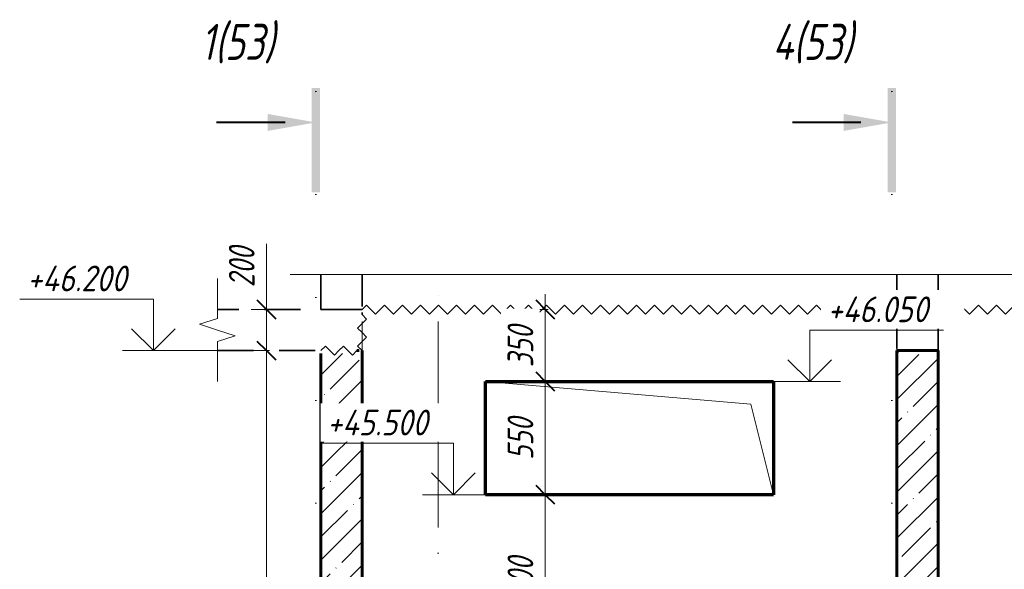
# Model space of a CAD drawing. Header units: millimetres. Extents: x -16800 to 60840, y 40904 to 48090.
# Tile 3 of 19: x -6573 to -1786, y 45138 to 47808. Entities that reach past the tile are written whole.
import ezdxf

# ---------------------------------------------------------------- set-up
doc = ezdxf.new("R2010")
doc.units = ezdxf.units.MM
for name, pattern in [('01 Штриховая _4 мм_', [300, 175, -125]), ('ADSK_Линия разреза', [1000, 0, -500, 0, -500]), ('ADSK_Линия сетки', [1250, 1000, -125, 0, -125]), ('ADSK_Невидимые', [250, 150, -100]), ('ADSK_Пунктирная_п5', [250, 0, -250])]:
    doc.linetypes.add(name, pattern=pattern)
for name, color, linetype, lineweight in [('A-____-____-DIMS', 211, 'Continuous', 9), ('A-____-____-DIMS-50', 211, 'Continuous', 9), ('A-____-NOTE-TEXT', 131, 'Continuous', 20), ('A-DETL-GENF-HDLN', 90, 'ADSK_Невидимые', 20), ('A-DETL-GENF-OTLN', 92, 'Continuous', 20), ('A-FLOR-____-MCUT', 192, 'Continuous', 50), ('A-GLAZ-____-OTLN', 151, 'Continuous', 20), ('A-WALL-____-MCUT', 113, 'Continuous', 50), ('A-WALL-____-OTLN', 113, 'Continuous', 20), ('A-WALL-____-PATT', 111, 'Continuous', 50), ('G-____-____-DIMS', 111, 'Continuous', 9), ('G-____-____-SYMB', 111, 'ADSK_Пунктирная_п5', 20), ('S-GRID-____-OTLN', 1, 'Continuous', 9)]:
    doc.layers.add(name, color=color, linetype=linetype, lineweight=lineweight)
doc.styles.add('GOST Common_I_1', font='GOST Common Italic.ttf', dxfattribs={"width": 0.8, "height": 125})
doc.styles.add('GOST Common_I_2', font='GOST Common Italic.ttf', dxfattribs={"width": 0.9, "height": 125})
doc.styles.add('GOST Common_I_3', font='GOST Common Italic.ttf', dxfattribs={"width": 0.8, "height": 175})
doc.dimstyles.new('ADSK_Округление_5мм__Узкий_', dxfattribs={"dimscale": 304.8, "dimtxt": 0.412449, "dimasz": 0.295276, "dimexe": 0.246063, "dimexo": 0.000538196, "dimgap": 0.065617, "dimtad": 1, "dimdec": 0, "dimlfac": 304.8, "dimrnd": 5, "dimdsep": 46, "dimtxsty": 'GOST Common_I_1', "dimblk1": 'OBLIQUE', "dimblk2": 'OBLIQUE', "dimsah": 1, "dimcen": 0.09, "dimdle": 0.246063, "dimazin": 0, "dimtfac": 1, "dimtdec": 4, "dimtix": 1, "dimtmove": 0, "dimatfit": 3, "dimfxl": 1, "dimtvp": 1, "dimtfill": 1, "dimtolj": 1, "dimtzin": 0, "dimlwd": 20, "dimlwe": 20, "dimarcsym": 2})
doc.dimstyles.new('ADSK_Округление_5мм__Узкий__1', dxfattribs={"dimscale": 304.8, "dimtxt": 0.412449, "dimasz": 0.295276, "dimexe": 0.246063, "dimexo": 0.000538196, "dimgap": 0.065617, "dimtad": 1, "dimdec": 0, "dimlfac": 304.8, "dimrnd": 5, "dimdsep": 46, "dimtxsty": 'GOST Common_I_1', "dimblk1": 'OBLIQUE', "dimblk2": 'OBLIQUE', "dimsah": 1, "dimcen": 0.09, "dimdle": 0.246063, "dimazin": 0, "dimtfac": 1, "dimtdec": 4, "dimtix": 1, "dimtmove": 1, "dimatfit": 3, "dimfxl": 1, "dimtvp": 1, "dimtfill": 1, "dimtolj": 1, "dimtzin": 0, "dimlwd": 20, "dimlwe": 20, "dimarcsym": 2})
pattern_1 = [(45, (-34894.86, 65910), (-112.2532, 112.2532), []), (45, (-34782.61, 65910), (-112.2532, 112.2532), [198.438, -39.688, 1.676, -38.011])]

# ---------------------------------------------------------------- blocks, each defined once
blk = doc.blocks.new('ADSK_Окно_ПроемПрямоугольный - ADSK_Окно_ПроемПрямоугольный-V2-КЖ1_Р_ВЭ15_Опалубка_2')
at = {"layer": 'A-DETL-GENF-HDLN'}
for p, q in [((29630, 44700), (28230, 44700)), ((28230, 44700), (28230, 44150)), ((29630, 44150), (29630, 44700)), ((28230, 44150), (29630, 44150))]:
    blk.add_line(p, q, dxfattribs=at)
at = {"layer": 'A-DETL-GENF-OTLN'}
for p, q in [((29520, 44590), (28230, 44700)), ((29630, 44150), (29520, 44590))]:
    blk.add_line(p, q, dxfattribs=at)
blk = doc.blocks.new('ADSK_Обрыв_Линия - ADSK_Обрыв_линия-1072157-КЖ1_Р_ВЭ15_Опалубка_2')
at = {"layer": 'A-DETL-GENF-OTLN'}
for p, q in [((26853.8, 43206.3), (26853.8, 43250)), ((26853.8, 43050), (26853.8, 43095))]:
    blk.add_line(p, q, dxfattribs=at)
blk = doc.blocks.new('ADSK_Обрыв_Линия - ADSK_Обрыв_линия-1421234-КЖ1_Р_ВЭ15_Опалубка_2')
at = {"layer": 'A-DETL-GENF-OTLN'}
blk.add_line((27430, 46570), (31049.5, 46570), dxfattribs=at)
blk = doc.blocks.new('Последовательность узлов - 3мм масшт 15-1752345-КЖ1_Р_ВЭ15_Опалубка_2')
at = {"layer": 'A-DETL-GENF-OTLN'}
for p, q in [((27430, 46200), (27451.875, 46221.875)), ((27495.625, 46178.125), (27451.875, 46221.875)), ((27517.5, 46200), (27495.625, 46178.125)), ((27517.5, 46200), (27539.375, 46221.875)), ((27583.125, 46178.125), (27539.375, 46221.875)), ((27605, 46200), (27583.125, 46178.125))]:
    blk.add_line(p, q, dxfattribs=at)
blk = doc.blocks.new('Последовательность узлов - 3мм масшт 15-V3-КЖ1_Р_ВЭ15_Опалубка_2')
at = {"layer": 'A-DETL-GENF-OTLN'}
for p, q in [((27630, 46400), (27651.875, 46421.875)), ((27695.625, 46378.125), (27651.875, 46421.875)), ((27717.5, 46400), (27695.625, 46378.125)), ((27717.5, 46400), (27739.375, 46421.875)), ((27783.125, 46378.125), (27739.375, 46421.875)), ((27805, 46400), (27783.125, 46378.125)), ((27805, 46400), (27826.875, 46421.875)), ((27870.625, 46378.125), (27826.875, 46421.875)), ((27892.5, 46400), (27870.625, 46378.125)), ((27892.5, 46400), (27914.375, 46421.875)), ((27958.125, 46378.125), (27914.375, 46421.875)), ((27980, 46400), (27958.125, 46378.125)), ((27980, 46400), (28001.875, 46421.875)), ((28045.625, 46378.125), (28001.875, 46421.875)), ((28067.5, 46400), (28045.625, 46378.125)), ((28067.5, 46400), (28089.375, 46421.875)), ((28133.125, 46378.125), (28089.375, 46421.875)), ((28155, 46400), (28133.125, 46378.125)), ((28155, 46400), (28176.875, 46421.875)), ((28220.625, 46378.125), (28176.875, 46421.875)), ((28242.5, 46400), (28220.625, 46378.125)), ((28242.5, 46400), (28264.375, 46421.875)), ((28308.125, 46378.125), (28264.375, 46421.875)), ((28330, 46400), (28308.125, 46378.125)), ((28330, 46400), (28351.875, 46421.875)), ((28395.625, 46378.125), (28351.875, 46421.875)), ((28417.5, 46400), (28395.625, 46378.125)), ((28417.5, 46400), (28439.375, 46421.875)), ((28483.125, 46378.125), (28439.375, 46421.875)), ((28505, 46400), (28483.125, 46378.125)), ((28505, 46400), (28526.875, 46421.875)), ((28570.625, 46378.125), (28526.875, 46421.875)), ((28592.5, 46400), (28570.625, 46378.125)), ((28592.5, 46400), (28614.375, 46421.875)), ((28658.125, 46378.125), (28614.375, 46421.875)), ((28680, 46400), (28658.125, 46378.125)), ((28680, 46400), (28701.875, 46421.875)), ((28745.625, 46378.125), (28701.875, 46421.875)), ((28767.5, 46400), (28745.625, 46378.125)), ((28767.5, 46400), (28789.375, 46421.875)), ((28833.125, 46378.125), (28789.375, 46421.875)), ((28855, 46400), (28833.125, 46378.125)), ((28855, 46400), (28876.875, 46421.875)), ((28920.625, 46378.125), (28876.875, 46421.875)), ((28942.5, 46400), (28920.625, 46378.125)), ((28942.5, 46400), (28964.375, 46421.875)), ((29008.125, 46378.125), (28964.375, 46421.875)), ((29030, 46400), (29008.125, 46378.125)), ((29030, 46400), (29051.875, 46421.875)), ((29095.625, 46378.125), (29051.875, 46421.875)), ((29117.5, 46400), (29095.625, 46378.125)), ((29117.5, 46400), (29139.375, 46421.875)), ((29183.125, 46378.125), (29139.375, 46421.875)), ((29205, 46400), (29183.125, 46378.125)), ((29205, 46400), (29226.875, 46421.875)), ((29270.625, 46378.125), (29226.875, 46421.875)), ((29292.5, 46400), (29270.625, 46378.125)), ((29292.5, 46400), (29314.375, 46421.875)), ((29358.125, 46378.125), (29314.375, 46421.875)), ((29380, 46400), (29358.125, 46378.125)), ((29380, 46400), (29401.875, 46421.875)), ((29445.625, 46378.125), (29401.875, 46421.875)), ((29467.5, 46400), (29445.625, 46378.125)), ((29467.5, 46400), (29489.375, 46421.875)), ((29533.125, 46378.125), (29489.375, 46421.875)), ((29555, 46400), (29533.125, 46378.125)), ((29555, 46400), (29576.875, 46421.875)), ((29620.625, 46378.125), (29576.875, 46421.875)), ((29642.5, 46400), (29620.625, 46378.125)), ((29642.5, 46400), (29664.375, 46421.875)), ((29708.125, 46378.125), (29664.375, 46421.875)), ((29730, 46400), (29708.125, 46378.125)), ((29730, 46400), (29751.875, 46421.875)), ((29795.625, 46378.125), (29751.875, 46421.875)), ((29817.5, 46400), (29795.625, 46378.125)), ((29817.5, 46400), (29839.375, 46421.875)), ((29883.125, 46378.125), (29839.375, 46421.875)), ((29905, 46400), (29883.125, 46378.125)), ((29905, 46400), (29926.875, 46421.875)), ((29970.625, 46378.125), (29926.875, 46421.875)), ((29992.5, 46400), (29970.625, 46378.125)), ((29992.5, 46400), (30014.375, 46421.875)), ((30058.125, 46378.125), (30014.375, 46421.875)), ((30080, 46400), (30058.125, 46378.125)), ((30080, 46400), (30101.875, 46421.875)), ((30145.625, 46378.125), (30101.875, 46421.875)), ((30167.5, 46400), (30145.625, 46378.125)), ((30167.5, 46400), (30189.375, 46421.875)), ((30233.125, 46378.125), (30189.375, 46421.875)), ((30255, 46400), (30233.125, 46378.125)), ((30255, 46400), (30276.875, 46421.875)), ((30320.625, 46378.125), (30276.875, 46421.875)), ((30342.5, 46400), (30320.625, 46378.125)), ((30342.5, 46400), (30364.375, 46421.875)), ((30408.125, 46378.125), (30364.375, 46421.875)), ((30430, 46400), (30408.125, 46378.125)), ((30430, 46400), (30451.875, 46421.875)), ((30495.625, 46378.125), (30451.875, 46421.875)), ((30517.5, 46400), (30495.625, 46378.125)), ((30517.5, 46400), (30539.375, 46421.875)), ((30583.125, 46378.125), (30539.375, 46421.875)), ((30605, 46400), (30583.125, 46378.125)), ((30605, 46400), (30626.875, 46421.875)), ((30670.625, 46378.125), (30626.875, 46421.875)), ((30692.5, 46400), (30670.625, 46378.125)), ((30692.5, 46400), (30714.375, 46421.875)), ((30758.125, 46378.125), (30714.375, 46421.875)), ((30780, 46400), (30758.125, 46378.125)), ((30780, 46400), (30801.875, 46421.875)), ((30845.625, 46378.125), (30801.875, 46421.875)), ((30867.5, 46400), (30845.625, 46378.125)), ((30867.5, 46400), (30889.375, 46421.875)), ((30933.125, 46378.125), (30889.375, 46421.875)), ((30955, 46400), (30933.125, 46378.125)), ((30955, 46400), (30976.875, 46421.875)), ((31020.625, 46378.125), (30976.875, 46421.875)), ((31042.5, 46400), (31020.625, 46378.125)), ((31042.5, 46400), (31064.375, 46421.875)), ((31108.125, 46378.125), (31064.375, 46421.875)), ((31130, 46400), (31108.125, 46378.125)), ((31130, 46400), (31151.875, 46421.875)), ((31195.625, 46378.125), (31151.875, 46421.875)), ((31217.5, 46400), (31195.625, 46378.125)), ((31217.5, 46400), (31239.375, 46421.875)), ((31283.125, 46378.125), (31239.375, 46421.875)), ((31305, 46400), (31283.125, 46378.125)), ((31305, 46400), (31326.875, 46421.875)), ((31370.625, 46378.125), (31326.875, 46421.875)), ((31392.5, 46400), (31370.625, 46378.125)), ((31392.5, 46400), (31414.375, 46421.875)), ((31458.125, 46378.125), (31414.375, 46421.875)), ((31480, 46400), (31458.125, 46378.125)), ((31480, 46400), (31501.875, 46421.875)), ((31545.625, 46378.125), (31501.875, 46421.875)), ((31567.5, 46400), (31545.625, 46378.125)), ((31567.5, 46400), (31589.375, 46421.875)), ((31633.125, 46378.125), (31589.375, 46421.875)), ((31655, 46400), (31633.125, 46378.125)), ((31655, 46400), (31676.875, 46421.875)), ((31720.625, 46378.125), (31676.875, 46421.875)), ((31742.5, 46400), (31720.625, 46378.125)), ((31742.5, 46400), (31764.375, 46421.875)), ((31808.125, 46378.125), (31764.375, 46421.875)), ((31830, 46400), (31808.125, 46378.125)), ((31830, 46400), (31851.875, 46421.875)), ((31895.625, 46378.125), (31851.875, 46421.875)), ((31917.5, 46400), (31895.625, 46378.125)), ((31917.5, 46400), (31939.375, 46421.875)), ((31983.125, 46378.125), (31939.375, 46421.875)), ((32005, 46400), (31983.125, 46378.125)), ((32005, 46400), (32026.875, 46421.875)), ((32070.625, 46378.125), (32026.875, 46421.875)), ((32092.5, 46400), (32070.625, 46378.125)), ((32092.5, 46400), (32114.375, 46421.875)), ((32158.125, 46378.125), (32114.375, 46421.875)), ((32180, 46400), (32158.125, 46378.125))]:
    blk.add_line(p, q, dxfattribs=at)
blk = doc.blocks.new('Разрез - Номер вида и Номер листа спереди_3_5 мм-6455-КЖ1_Р_ВЭ15_Опалубка_2')
at = {"layer": 'G-____-____-SYMB', "linetype": 'Continuous', "lineweight": 9}
for points in [[(27425.3, 46969), (27385.4, 46969), (27385.4, 47475.6), (27425.3, 47475.6)], [(27171.4, 47350.1), (27405.1, 47308.9), (27171.4, 47267.7)]]:
    blk.add_hatch(color=256, dxfattribs=at).paths.add_polyline_path(points)
at = {"layer": 'G-____-____-SYMB', "linetype": 'Continuous', "lineweight": 40}
blk.add_line((27255.1, 47308.9), (26921.9, 47308.9), dxfattribs=at)
blk = doc.blocks.new('Высотные отметки - Стрелка вверх-6399-КЖ1_Р_ВЭ15_Опалубка_2')
at = {"layer": 'A-____-NOTE-TEXT'}
for p, q in [((26555.6, 43500), (25905.6, 43500)), ((26555.6, 43250), (26555.6, 43500)), ((26555.6, 43250), (26449.5, 43356.1)), ((26555.6, 43250), (26661.7, 43356.1)), ((26705.6, 43250), (26405.6, 43250))]:
    blk.add_line(p, q, dxfattribs=at)
blk = doc.blocks.new('DIMBLOCK21-КЖ1_Р_ВЭ15_Опалубка_2')
at = {"layer": 'A-____-____-DIMS-50', "lineweight": 40}
for p, q in [((-4017.8, 46400), (-4062.8, 46445)), ((-4017.8, 46400), (-3972.8, 46355)), ((-4017.8, 46050), (-4062.8, 46095)), ((-4017.8, 46050), (-3972.8, 46005))]:
    blk.add_line(p, q, dxfattribs=at)
at = {"layer": 'A-____-____-DIMS-50', "lineweight": 20}
for p, q in [((-4017.8, 46475), (-4017.8, 46050)), ((-4017.8, 46400), (-4092.8, 46400)), ((-4017.8, 46400), (-4004.2, 46400)), ((-4017.8, 46050), (-4092.8, 46050)), ((-4017.8, 46050), (-4004.2, 46050))]:
    blk.add_line(p, q, dxfattribs=at)
at = {"layer": 'A-____-____-DIMS-50', "color": 0, "lineweight": 20, "insert": (-4201.2, 46119.5), "char_height": 125, "width": 253.133, "attachment_point": 1, "rotation": 90, "line_spacing_factor": 1.022761, "style": 'GOST Common_I_1', "bg_fill": 3, "box_fill_scale": 1.25, "bg_fill_color": 256, "bg_fill_true_color": 13158600, "bg_fill_transparency": 0}
blk.add_mtext('350', dxfattribs=at)
blk = doc.blocks.new('_Oblique')
at = {"color": 0, "linetype": 'ByBlock', "lineweight": -2}
blk.add_line((-0.5, -0.5), (0.5, 0.5), dxfattribs=at)
blk = doc.blocks.new('DIMBLOCK22-КЖ1_Р_ВЭ15_Опалубка_2')
at = {"layer": 'A-____-____-DIMS-50', "lineweight": 20}
for p, q in [((-4017.8, 46050), (-4092.8, 46050)), ((-4017.8, 46050), (-4017.8, 45500)), ((-4017.8, 46050), (-4004.2, 46050)), ((-4017.8, 45500), (-4092.8, 45500)), ((-4017.8, 45500), (-4004.2, 45500))]:
    blk.add_line(p, q, dxfattribs=at)
at = {"layer": 'A-____-____-DIMS-50', "lineweight": 40}
for p, q in [((-4017.8, 46050), (-4062.8, 46095)), ((-4017.8, 46050), (-3972.8, 46005)), ((-4017.8, 45500), (-4062.8, 45545)), ((-4017.8, 45500), (-3972.8, 45455))]:
    blk.add_line(p, q, dxfattribs=at)
at = {"layer": 'A-____-____-DIMS-50', "color": 0, "lineweight": 20, "insert": (-4201.2, 45669.5), "char_height": 125, "width": 253.133, "attachment_point": 1, "rotation": 90, "line_spacing_factor": 1.022761, "style": 'GOST Common_I_1', "bg_fill": 3, "box_fill_scale": 1.25, "bg_fill_color": 256, "bg_fill_true_color": 13158600, "bg_fill_transparency": 0}
blk.add_mtext('550', dxfattribs=at)
blk = doc.blocks.new('DIMBLOCK23-КЖ1_Р_ВЭ15_Опалубка_2')
at = {"layer": 'A-____-____-DIMS-50', "lineweight": 40}
for p, q in [((-4017.8, 45500), (-4062.8, 45545)), ((-4017.8, 45500), (-3972.8, 45455)), ((-4017.8, 44700), (-4062.8, 44745)), ((-4017.8, 44700), (-3972.8, 44655))]:
    blk.add_line(p, q, dxfattribs=at)
at = {"layer": 'A-____-____-DIMS-50', "lineweight": 20}
for p, q in [((-4017.8, 45500), (-4092.8, 45500)), ((-4017.8, 45500), (-4017.8, 44700)), ((-4017.8, 45500), (-4004.2, 45500)), ((-4017.8, 44700), (-4092.8, 44700)), ((-4017.8, 44700), (-4004.2, 44700))]:
    blk.add_line(p, q, dxfattribs=at)
at = {"layer": 'A-____-____-DIMS-50', "color": 0, "lineweight": 20, "insert": (-4201.2, 44994.5), "char_height": 125, "width": 253.133, "attachment_point": 1, "rotation": 90, "line_spacing_factor": 1.022761, "style": 'GOST Common_I_1', "bg_fill": 3, "box_fill_scale": 1.25, "bg_fill_color": 256, "bg_fill_true_color": 13158600, "bg_fill_transparency": 0}
blk.add_mtext('800', dxfattribs=at)
blk = doc.blocks.new('DIMBLOCK29-КЖ1_Р_ВЭ15_Опалубка_2')
at = {"layer": 'A-____-____-DIMS-50', "lineweight": 20}
for p, q in [((-5372.7, 46719.2), (-5372.7, 46483.2)), ((-5372.7, 46483.2), (-5372.7, 46300)), ((-5372.7, 46475), (-5372.7, 46200)), ((-5372.7, 46400), (-5447.7, 46400)), ((-5372.7, 46400), (-5359.1, 46400)), ((-5372.7, 46200), (-5447.7, 46200)), ((-5372.7, 46200), (-5359.1, 46200))]:
    blk.add_line(p, q, dxfattribs=at)
at = {"layer": 'A-____-____-DIMS-50', "lineweight": 40}
for p, q in [((-5372.7, 46400), (-5417.7, 46445)), ((-5372.7, 46400), (-5327.7, 46355)), ((-5372.7, 46200), (-5417.7, 46245)), ((-5372.7, 46200), (-5327.7, 46155))]:
    blk.add_line(p, q, dxfattribs=at)
at = {"layer": 'A-____-____-DIMS-50', "color": 0, "lineweight": 20, "insert": (-5556.1, 46508.2), "char_height": 125, "width": 253.133, "attachment_point": 1, "rotation": 90, "line_spacing_factor": 1.022761, "style": 'GOST Common_I_1', "bg_fill": 3, "box_fill_scale": 1.25, "bg_fill_color": 256, "bg_fill_true_color": 13158600, "bg_fill_transparency": 0}
blk.add_mtext('200', dxfattribs=at)
blk = doc.blocks.new('DIMBLOCK30-КЖ1_Р_ВЭ15_Опалубка_2')
at = {"layer": 'A-____-____-DIMS-50', "lineweight": 40}
for p, q in [((-5372.7, 46200), (-5417.7, 46245)), ((-5372.7, 46200), (-5327.7, 46155)), ((-5372.7, 43250), (-5417.7, 43295)), ((-5372.7, 43250), (-5327.7, 43205))]:
    blk.add_line(p, q, dxfattribs=at)
at = {"layer": 'A-____-____-DIMS-50', "lineweight": 20}
for p, q in [((-5372.7, 46200), (-5447.7, 46200)), ((-5372.7, 46200), (-5372.7, 43175)), ((-5372.7, 46200), (-5359.1, 46200)), ((-5372.7, 43250), (-5447.7, 43250)), ((-5372.7, 43250), (-5359.1, 43250))]:
    blk.add_line(p, q, dxfattribs=at)
at = {"layer": 'A-____-____-DIMS-50', "color": 0, "lineweight": 20, "insert": (-5556.1, 44584.4), "char_height": 125, "width": 337.511, "attachment_point": 1, "rotation": 90, "line_spacing_factor": 1.022761, "style": 'GOST Common_I_1', "bg_fill": 3, "box_fill_scale": 1.25, "bg_fill_color": 256, "bg_fill_true_color": 13158600, "bg_fill_transparency": 0}
blk.add_mtext('2950', dxfattribs=at)

msp = doc.modelspace()

# ---------------------------------------------------------------- hatches: boundary and pattern name
at = {"layer": 'A-WALL-____-PATT', "lineweight": 9}
h = msp.add_hatch(dxfattribs=at)
h.set_pattern_fill('FP_1', color=256, style=0, pattern_type=2)
h.set_pattern_definition(pattern_1)
h.paths.add_polyline_path([(-4908.1572, 43250), (-4908.1572, 46200), (-4933.1572, 46200), (-4933.1572, 46186), (-5108.1572, 46186), (-5108.1572, 43250)])
h = msp.add_hatch(dxfattribs=at)
h.set_pattern_fill('FP_1', color=256, style=0, pattern_type=2)
h.set_pattern_definition(pattern_1)
h.paths.add_polyline_path([(-2108.1572, 43250), (-2108.1572, 46200), (-2308.1572, 46200), (-2308.1572, 43250)])

# ---------------------------------------------------------------- linework, layer by layer
at = {"layer": 'A-____-NOTE-TEXT'}
for p, q in [((-5611.505, 46400), (-5611.505, 46550)), ((-5108.1572, 46570), (-5258.1572, 46570)), ((-5611.505, 46356.3087), (-5698.1552, 46328.1543)), ((-5698.1552, 46328.1543), (-5611.505, 46300)), ((-5611.505, 46300), (-5524.9025, 46272.5)), ((-5611.505, 46245), (-5524.9025, 46272.5)), ((-5611.505, 46200), (-5611.505, 46050))]:
    msp.add_line(p, q, dxfattribs=at)
at = {"layer": 'A-FLOR-____-MCUT', "linetype": '01 Штриховая _4 мм_', "lineweight": 35}
for p, q in [((-4908.1572, 46400), (-5611.505, 46400)), ((-4908.1572, 46375), (-4908.1572, 46386)), ((-2308.1572, 46386), (-2308.1572, 46200)), ((-2108.1572, 46200), (-2108.1572, 46386)), ((-5611.505, 46200), (-5108.1572, 46200)), ((-4933.1572, 46200), (-4922.1572, 46200)), ((-2308.1572, 46200), (-2108.1572, 46200))]:
    msp.add_line(p, q, dxfattribs=at)
at = {"layer": 'A-WALL-____-MCUT', "linetype": '01 Штриховая _4 мм_', "lineweight": 35}
for p, q in [((-5108.1572, 46570), (-5108.1572, 46400)), ((-4908.1572, 46414), (-4908.1572, 46570)), ((-2308.1572, 46570), (-2308.1572, 46414)), ((-2108.1572, 46414), (-2108.1572, 46570)), ((-5108.1572, 46400), (-4908.1572, 46400))]:
    msp.add_line(p, q, dxfattribs=at)
at = {"layer": 'A-WALL-____-MCUT', "lineweight": 60}
for p, q in [((-4922.1572, 46200), (-4933.1572, 46200)), ((-4908.1572, 43250), (-4908.1572, 46200)), ((-2108.1572, 46200), (-2308.1572, 46200)), ((-2308.1572, 46200), (-2308.1572, 43250)), ((-2108.1572, 43250), (-2108.1572, 46200)), ((-5108.1572, 46186), (-5108.1572, 43250))]:
    msp.add_line(p, q, dxfattribs=at)
at = {"layer": 'A-WALL-____-OTLN', "lineweight": 70}
for p, q in [((-4308.1572, 46050), (-2908.1572, 46050)), ((-4308.1572, 45500), (-4308.1572, 46050)), ((-2908.1572, 46050), (-2908.1572, 45500)), ((-2908.1572, 45500), (-4308.1572, 45500))]:
    msp.add_line(p, q, dxfattribs=at)
at = {"layer": 'G-____-____-DIMS', "lineweight": 20}
for p, q in [((-5611.505, 46200), (-5922.8701, 46200)), ((-2908.1572, 46050), (-2731.851, 46050)), ((-4308.1572, 45500), (-4464.5866, 45500))]:
    msp.add_line(p, q, dxfattribs=at)
at = {"layer": 'G-____-____-SYMB', "linetype": 'ADSK_Линия разреза'}
for p, q in [((-5133.0505, 47458.9189), (-5133.0505, 41997.4741)), ((-2333.0505, 47458.9189), (-2333.0505, 41997.4741))]:
    msp.add_line(p, q, dxfattribs=at)
at = {"layer": 'S-GRID-____-OTLN', "linetype": 'ADSK_Линия сетки'}
for p, q in [((-4908.1572, 41590.6389), (-4908.1572, 46570)), ((-4538.1572, 41590.6389), (-4538.1572, 46570)), ((-2308.1572, 41590.6389), (-2308.1572, 46570))]:
    msp.add_line(p, q, dxfattribs=at)

# ---------------------------------------------------------------- block references
at = {"layer": 'A-____-NOTE-TEXT'}
for p in [(-32478.4835, 2950), (-31020.2, 2250)]:
    msp.add_blockref('Высотные отметки - Стрелка вверх-6399-КЖ1_Р_ВЭ15_Опалубка_2', p, dxfattribs=at)
at = {"layer": 'A-____-NOTE-TEXT', "extrusion": (0, 0, -1)}
msp.add_blockref('Высотные отметки - Стрелка вверх-6399-КЖ1_Р_ВЭ15_Опалубка_2', (-23823.7623, 2800), dxfattribs=at)
at = {"layer": 'A-DETL-GENF-OTLN'}
for name, p in [('ADSK_Обрыв_Линия - ADSK_Обрыв_линия-1421234-КЖ1_Р_ВЭ15_Опалубка_2', (-32538.1572, 0)), ('ADSK_Обрыв_Линия - ADSK_Обрыв_линия-1072157-КЖ1_Р_ВЭ15_Опалубка_2', (-32465.2732, 3150)), ('Последовательность узлов - 3мм масшт 15-V3-КЖ1_Р_ВЭ15_Опалубка_2', (-32538.1572, 0)), ('Последовательность узлов - 3мм масшт 15-1752345-КЖ1_Р_ВЭ15_Опалубка_2', (-32538.1572, 0))]:
    msp.add_blockref(name, p, dxfattribs=at)
at = {"layer": 'A-DETL-GENF-OTLN', "rotation": 90}
msp.add_blockref('Последовательность узлов - 3мм масшт 15-1752345-КЖ1_Р_ВЭ15_Опалубка_2', (41291.8428, 18770), dxfattribs=at)
at = {"layer": 'A-GLAZ-____-OTLN'}
msp.add_blockref('ADSK_Окно_ПроемПрямоугольный - ADSK_Окно_ПроемПрямоугольный-V2-КЖ1_Р_ВЭ15_Опалубка_2', (-32538.1572, 1350), dxfattribs=at)
at = {"layer": 'G-____-____-SYMB', "linetype": 'Continuous', "lineweight": 40}
for p in [(-32538.1572, 0), (-29738.1572, 0)]:
    msp.add_blockref('Разрез - Номер вида и Номер листа спереди_3_5 мм-6455-КЖ1_Р_ВЭ15_Опалубка_2', p, dxfattribs=at)

# ---------------------------------------------------------------- texts
at = {"layer": 'G-____-____-DIMS', "lineweight": 20, "insert": (-6536.8642, 46613.3535), "char_height": 125, "width": 633.585746, "attachment_point": 1, "line_spacing_factor": 1.022761, "style": 'GOST Common_I_2', "bg_fill": 3, "box_fill_scale": 1.25, "bg_fill_color": 256, "bg_fill_true_color": 13158600, "bg_fill_transparency": 0}
msp.add_mtext('+46.200', dxfattribs=at)
at = {"layer": 'G-____-____-SYMB', "linetype": 'Continuous', "lineweight": 9, "char_height": 175, "attachment_point": 1, "style": 'GOST Common_I_3'}
for s, insert, width in [('1(53)', (-5691.5503, 47787.7572), 481.0125), ('4(53)', (-2912.7503, 47787.7572), 532.3205)]:
    msp.add_mtext(s, dxfattribs=dict(at, insert=insert, width=width))

# ---------------------------------------------------------------- next in the draw order: texts
at = {"layer": 'G-____-____-DIMS', "lineweight": 20, "char_height": 125, "width": 633.585746, "attachment_point": 1, "line_spacing_factor": 1.022761, "style": 'GOST Common_I_2', "bg_fill": 3, "box_fill_scale": 1.25, "bg_fill_color": 256, "bg_fill_true_color": 13158600, "bg_fill_transparency": 0}
for s, insert in [('+46.050', (-2645.8451, 46463.3535)), ('+45.500', (-5078.5807, 45913.3535))]:
    msp.add_mtext(s, dxfattribs=dict(at, insert=insert))

# ---------------------------------------------------------------- next in the draw order: dimensions: what is measured, and where the dimension line sits
at = {"layer": 'A-____-____-DIMS', "lineweight": 20}
dim = msp.add_linear_dim(base=(-5372.7293, 46200), p1=(-5309.0897, 46400), p2=(-5309.0897, 46200), angle=90, dimstyle='ADSK_Округление_5мм__Узкий__1', override={"dimpost": '<>', "dimfxl": 200}, dxfattribs=at)
dim.commit()
dim.dimension.update_dxf_attribs({"geometry": 'DIMBLOCK29-КЖ1_Р_ВЭ15_Опалубка_2', "text_midpoint": (-5472.7495, 46634.8044), "dimtype": 160, "text_rotation": 90})
dim = msp.add_linear_dim(base=(-4017.8429, 46050), p1=(-3954.2033, 46400), p2=(-3954.2033, 46050), angle=90, dimstyle='ADSK_Округление_5мм__Узкий_', override={"dimpost": '<>', "dimfxl": 350}, dxfattribs=at)
dim.commit()
dim.dimension.update_dxf_attribs({"geometry": 'DIMBLOCK21-КЖ1_Р_ВЭ15_Опалубка_2', "text_midpoint": (-4100.3429, 46225)})

# ---------------------------------------------------------------- next in the draw order: dimensions: what is measured, and where the dimension line sits
for base, p1, p2, override, picture, middle in [((-5372.7293, 43250), (-5309.0897, 46200), (-5309.0897, 43250), {"dimpost": '<>', "dimfxl": 2950}, 'DIMBLOCK30-КЖ1_Р_ВЭ15_Опалубка_2', (-5455.2293, 44725)), ((-4017.8429, 45500), (-3954.2033, 46050), (-3954.2033, 45500), {"dimpost": '<>', "dimfxl": 550}, 'DIMBLOCK22-КЖ1_Р_ВЭ15_Опалубка_2', (-4101.1478, 45775))]:
    dim = msp.add_linear_dim(base=base, p1=p1, p2=p2, angle=90, dimstyle='ADSK_Округление_5мм__Узкий_', override=override, dxfattribs=at)
    dim.commit()
    dim.dimension.update_dxf_attribs({"geometry": picture, "text_midpoint": middle})

# ---------------------------------------------------------------- next in the draw order: dimensions: what is measured, and where the dimension line sits
dim = msp.add_linear_dim(base=(-4017.8429, 44700), p1=(-3954.2033, 45500), p2=(-3954.2033, 44700), angle=90, dimstyle='ADSK_Округление_5мм__Узкий_', override={"dimpost": '<>', "dimfxl": 800}, dxfattribs=at)
dim.commit()
dim.dimension.update_dxf_attribs({"geometry": 'DIMBLOCK23-КЖ1_Р_ВЭ15_Опалубка_2', "text_midpoint": (-4100.3429, 45100)})

doc.saveas('drawing.dxf')
